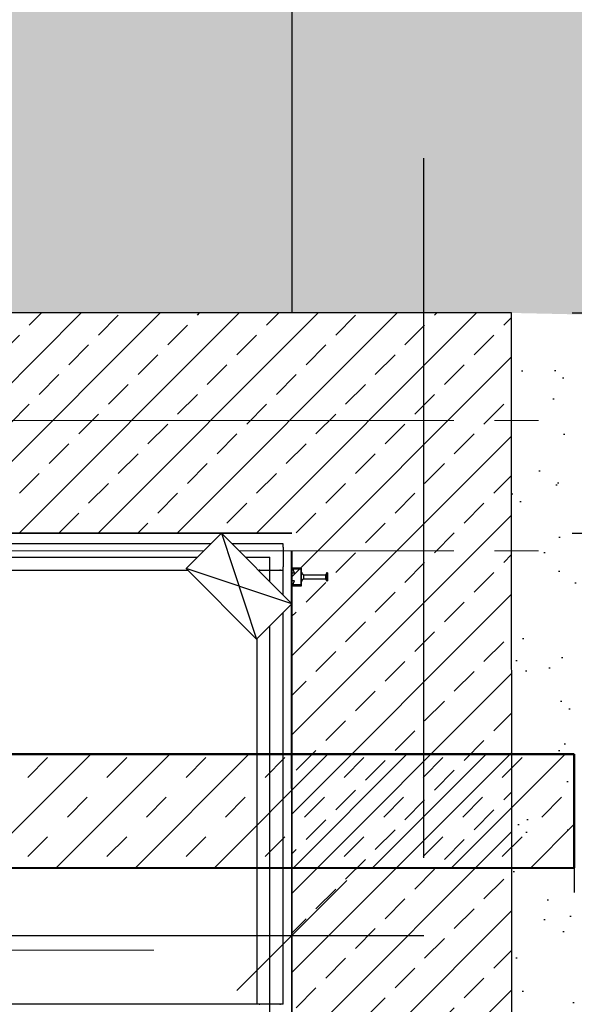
# Model space of a CAD drawing. Extents: x -805 to 3526, y -961 to 1039.
# Tile 205 of 256: x 985.38 to 986.64, y 34.21 to 36.44. Entities that reach past the tile are written whole.
import ezdxf

# ---------------------------------------------------------------- set-up
doc = ezdxf.new("R2010")
doc.units = 0
for name, pattern in [('_Ebene_', [4, 2, -1, 0, -1]), ('AUSGEZOGEN', [2, 1, 1]), ('P-HP-Dorsten 2022 - Schnitt - Schnitt 9 rechts der Rampe$0$_Ebene_', [4, 2, -1, 0, -1]), ('VERDECKT2', [4.762499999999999, 3.175, -1.5875])]:
    doc.linetypes.add(name, pattern=pattern)
doc.layers.get('0').update_dxf_attribs({"color": 251})
for name, color, linetype, lineweight in [('A-FLOR-LEVL', 51, 'Continuous', 5), ('EB-2236S-HINTERFUE-SRA', 7, 'Continuous', 25), ('P-HP-Dorsten 2022 - Schnitt - Schnitt 9 rechts der Rampe$0$A-FLOR-LEVL', 51, 'Continuous', 5), ('P-HP-Dorsten 2022 - Schnitt - Schnitt 9 rechts der Rampe$0$VE22-087 - Bf_Dorsten-Hervest ModellRevit2021_rvt-1-Schnitt 9$0$S-STRS', 31, 'Continuous', 9), ('TTK-B-Bestand', 252, 'Continuous', 35), ('TTK-P-Aufzug vorne', 251, 'Continuous', 25), ('TTK-P-Treppe oben', 12, 'Continuous', 25), ('TTK-P-Treppe unten', 12, 'Continuous', 25)]:
    doc.layers.add(name, color=color, linetype=linetype, lineweight=lineweight)
for name, color, linetype in [('TTK-P-Ablage', 162, 'Continuous'), ('TTK-P-Bahnsteig', 12, 'Continuous'), ('TTK-P-Bodenaustausch', 162, 'Continuous'), ('TTK-P-Planung', 12, 'Continuous'), ('TTK-P-Schraffur', 42, 'Continuous'), ('TTK-P-TEXT', 12, 'AUSGEZOGEN'), ('TTK-P-Verm', 251, 'Continuous'), ('TTK-QP-links', 250, 'Continuous'), ('TTK-QP-rechts', 251, 'Continuous'), ('XYYY_44500---_Beleuchtungsanlagen', 10, 'Continuous')]:
    doc.layers.add(name, color=color, linetype=linetype)
doc.styles.add('AKG DIN 6776', font='AKG_DIN67.TTF')
doc.dimstyles.new('TTK', dxfattribs={"dimtxt": 2.5, "dimasz": 2.5, "dimexe": 3.5, "dimexo": 0.1, "dimgap": 1, "dimtad": 1, "dimzin": 0, "dimtxsty": 'AKG DIN 6776', "dimblk": 'OBLIQUE', "dimcen": -0.09, "dimdle": 3, "dimclrd": 256, "dimclre": 256, "dimclrt": 256, "dimadec": 3, "dimazin": 0, "dimtfac": 1, "dimtofl": 0, "dimtmove": 0, "dimatfit": 3, "dimldrblk": 'OBLIQUE', "dimfxl": 7, "dimfxlon": 1, "dimtolj": 1, "dimtzin": 0, "dimlwd": -1, "dimlwe": -1, "dimarcsym": 0})
doc.dimstyles.new('TTK$6', dxfattribs={"dimtxt": 2.5, "dimasz": 2.5, "dimexe": 3.5, "dimexo": 0.1, "dimgap": 1, "dimtad": 1, "dimzin": 0, "dimtxsty": 'AKG DIN 6776', "dimblk": 'OBLIQUE', "dimcen": -0.09, "dimdle": 3, "dimse1": 1, "dimse2": 1, "dimclrd": 256, "dimclre": 256, "dimclrt": 256, "dimadec": 3, "dimazin": 0, "dimtfac": 1, "dimtofl": 0, "dimtmove": 0, "dimatfit": 3, "dimldrblk": 'OBLIQUE', "dimfxl": 7, "dimfxlon": 1, "dimtolj": 1, "dimtzin": 0, "dimlwd": -1, "dimlwe": -1, "dimarcsym": 0})

# ---------------------------------------------------------------- blocks, each defined once
blk = doc.blocks.new('_OBLIQUE')
at = {"color": 0, "linetype": 'ByBlock'}
blk.add_line((-0.5, -0.5), (0.5, 0.5), dxfattribs=at)
blk = doc.blocks.new('*D671')
at = {"layer": 'DEFPOINTS', "color": 0}
for p in [(985.9992001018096, 34.36216782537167), (983.7992001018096, 31.67486403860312), (985.9992001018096, 31.67486403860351)]:
    blk.add_point(p, dxfattribs=at)
at = {"layer": 'TTK-P-Verm'}
for p, q in [((983.7992001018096, 33.66216782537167), (983.7992001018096, 34.71216782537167)), ((985.9992001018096, 33.66216782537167), (985.9992001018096, 34.71216782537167)), ((983.4992001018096, 34.36216782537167), (986.2992001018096, 34.36216782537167))]:
    blk.add_line(p, q, dxfattribs=at)
at = {"layer": 'TTK-P-Verm', "xscale": 0.25, "yscale": 0.25, "zscale": 0.25, "rotation": 180}
blk.add_blockref('_OBLIQUE', (983.7992001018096, 34.36216782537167), dxfattribs=at)
at = {"layer": 'TTK-P-Verm', "xscale": 0.25, "yscale": 0.25, "zscale": 0.25}
blk.add_blockref('_OBLIQUE', (985.9992001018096, 34.36216782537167), dxfattribs=at)
at = {"layer": 'TTK-P-Verm', "insert": (984.8992001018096, 34.60604803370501), "char_height": 0.25, "attachment_point": 5, "style": 'AKG DIN 6776'}
blk.add_mtext('\\A1;2,20', dxfattribs=at)
blk = doc.blocks.new('Schnitt8')
at = {"layer": 'A-FLOR-LEVL', "linetype": '_Ebene_'}
blk.add_line((-5.154849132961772, 1.733744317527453), (27.91377299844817, 1.733744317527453), dxfattribs=at)
blk = doc.blocks.new('*D549')
at = {"layer": 'DEFPOINTS', "color": 0}
for p in [(1594.653013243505, 36.73972975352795), (1594.306234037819, 36.57523561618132), (8.223304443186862, 0)]:
    blk.add_point(p, dxfattribs=at)
at = {"layer": 'TTK-B-Bestand', "insert": (1594.109263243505, 36.98347975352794), "char_height": 0.25, "attachment_point": 5, "style": 'AKG DIN 6776'}
blk.add_mtext('\\A1;36,588', dxfattribs=at)
blk = doc.blocks.new('*D548')
at = {"layer": 'DEFPOINTS', "color": 0}
for p in [(1585.536597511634, 36.77061239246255), (1585.045876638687, 36.61399109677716), (-0.8681112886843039, 0.03088263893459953)]:
    blk.add_point(p, dxfattribs=at)
at = {"layer": 'TTK-B-Bestand', "insert": (1585.017847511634, 37.01436239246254), "char_height": 0.25, "attachment_point": 5, "style": 'AKG DIN 6776'}
blk.add_mtext('\\A1;36,621', dxfattribs=at)
blk = doc.blocks.new('*D547')
at = {"layer": 'DEFPOINTS', "color": 0}
for p in [(1244.59510933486, 35.67132167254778), (1244.1853248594, 35.53134954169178), (0, 0)]:
    blk.add_point(p, dxfattribs=at)
at = {"layer": 'TTK-P-Treppe unten', "insert": (1244.13885933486, 35.91520188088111), "char_height": 0.25, "attachment_point": 5, "style": 'AKG DIN 6776', "bg_fill": 3, "box_fill_scale": 1.1, "bg_fill_color": 256, "bg_fill_true_color": 13158600, "bg_fill_transparency": 0}
blk.add_mtext('\\A1;35,53', dxfattribs=at)
blk = doc.blocks.new('*D546')
at = {"layer": 'DEFPOINTS', "color": 0}
for p in [(1248.957053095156, 37.45194592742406), (1249.081554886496, 37.33354483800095), (0, 0)]:
    blk.add_point(p, dxfattribs=at)
at = {"layer": 'TTK-P-Treppe unten', "insert": (1249.413303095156, 37.6958261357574), "char_height": 0.25, "attachment_point": 5, "style": 'AKG DIN 6776'}
blk.add_mtext('\\A1;37,33', dxfattribs=at)
blk = doc.blocks.new('*D545')
at = {"layer": 'DEFPOINTS', "color": 0}
for p in [(1259.601777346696, 37.47647888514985), (1259.699122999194, 37.38740581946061), (0.1980381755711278, 0.03957641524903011)]:
    blk.add_point(p, dxfattribs=at)
at = {"layer": 'TTK-P-Treppe unten', "insert": (1259.145527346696, 37.72035909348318), "char_height": 0.25, "attachment_point": 5, "style": 'AKG DIN 6776'}
blk.add_mtext('\\A1;37,35', dxfattribs=at)
blk = doc.blocks.new('*D586')
at = {"layer": 'DEFPOINTS', "color": 0}
for p in [(985.5948125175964, 35.77482940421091), (985.5948125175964, 35.2748294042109), (987.3355355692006, 35.2748294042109)]:
    blk.add_point(p, dxfattribs=at)
at = {"layer": 'TTK-P-Verm'}
for p, q in [((987.3355355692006, 36.0748294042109), (987.3355355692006, 34.9748294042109)), ((986.6355355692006, 35.77482940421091), (987.6855355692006, 35.77482940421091)), ((986.6355355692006, 35.2748294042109), (987.6855355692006, 35.2748294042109))]:
    blk.add_line(p, q, dxfattribs=at)
at = {"layer": 'TTK-P-Verm', "xscale": 0.25, "yscale": 0.25, "zscale": 0.25}
for p, rotation in [((987.3355355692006, 35.77482940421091), 90), ((987.3355355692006, 35.2748294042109), 270)]:
    blk.add_blockref('_OBLIQUE', p, dxfattribs=dict(at, rotation=rotation))
at = {"layer": 'TTK-P-Verm', "insert": (987.1105355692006, 35.52482940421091), "char_height": 0.25, "attachment_point": 5, "rotation": 90, "style": 'AKG DIN 6776'}
blk.add_mtext('\\A1;50', dxfattribs=at)
blk = doc.blocks.new('*D570')
at = {"layer": 'DEFPOINTS', "color": 0}
for p in [(985.9992001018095, 35.2748294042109), (985.9992001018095, 31.67486403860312), (987.335535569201, 31.67486403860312)]:
    blk.add_point(p, dxfattribs=at)
at = {"layer": 'TTK-P-Verm'}
for p, q in [((987.335535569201, 35.5748294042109), (987.335535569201, 31.37486403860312)), ((986.635535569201, 35.2748294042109), (987.6855355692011, 35.2748294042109)), ((986.635535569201, 31.67486403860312), (987.6855355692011, 31.67486403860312))]:
    blk.add_line(p, q, dxfattribs=at)
at = {"layer": 'TTK-P-Verm', "xscale": 0.25, "yscale": 0.25, "zscale": 0.25}
for p, rotation in [((987.335535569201, 35.2748294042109), 90), ((987.335535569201, 31.67486403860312), 270)]:
    blk.add_blockref('_OBLIQUE', p, dxfattribs=dict(at, rotation=rotation))
at = {"layer": 'TTK-P-Verm', "insert": (987.0916553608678, 33.474846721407), "char_height": 0.25, "attachment_point": 5, "rotation": 90, "style": 'AKG DIN 6776', "bg_fill": 3, "box_fill_scale": 1.1, "bg_fill_color": 256, "bg_fill_true_color": 13158600, "bg_fill_transparency": 0}
blk.add_mtext('\\A1;3,60', dxfattribs=at)
blk = doc.blocks.new('Schnitt7links neben rampe')
at = {"layer": 'A-FLOR-LEVL', "linetype": '_Ebene_'}
for p, q in [((-17.01557708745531, -4.309343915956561), (20.19556212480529, -4.309343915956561)), ((-17.01557708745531, -4.605343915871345), (20.19556212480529, -4.605343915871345))]:
    blk.add_line(p, q, dxfattribs=at)
blk = doc.blocks.new('P-HP-Dorsten 2022 - Schnitt - Schnitt 9 rechts der Rampe')
at = {"layer": 'P-HP-Dorsten 2022 - Schnitt - Schnitt 9 rechts der Rampe$0$VE22-087 - Bf_Dorsten-Hervest ModellRevit2021_rvt-1-Schnitt 9$0$S-STRS'}
h = blk.add_hatch(dxfattribs=at)
h.set_pattern_fill('FP_2', color=251, scale=0.001, style=0, pattern_type=2)
h.set_pattern_definition([(45, (3162.842069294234, 35234.45093900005), (-0.08980256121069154, 0.08980256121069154), []), (45, (3162.931871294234, 35234.45093900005), (-0.08980256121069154, 0.08980256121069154), [0.06350000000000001, -0.06350000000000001])])
h.paths.add_polyline_path([(3160.069125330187, 35234.27989438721), (3162.417697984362, 35234.28017501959), (3162.417697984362, 35234.53857925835), (3160.069125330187, 35234.53857925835), (3160.069125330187, 35234.4509389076)])
at = {"layer": 'P-HP-Dorsten 2022 - Schnitt - Schnitt 9 rechts der Rampe$0$A-FLOR-LEVL', "linetype": 'P-HP-Dorsten 2022 - Schnitt - Schnitt 9 rechts der Rampe$0$_Ebene_'}
for p, q in [((3138.736098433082, 35235.29600000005), (3179.524057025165, 35235.29600000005)), ((3138.736098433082, 35235.00000000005), (3179.524057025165, 35235.00000000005))]:
    blk.add_line(p, q, dxfattribs=at)
at = {"layer": 'P-HP-Dorsten 2022 - Schnitt - Schnitt 9 rechts der Rampe$0$VE22-087 - Bf_Dorsten-Hervest ModellRevit2021_rvt-1-Schnitt 9$0$S-STRS', "color": 251, "lineweight": 50}
for p, q in [((3162.417697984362, 35234.53857925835), (3160.069125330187, 35234.53857925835)), ((3162.417697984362, 35234.28017501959), (3162.417697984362, 35234.53857925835)), ((3160.069125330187, 35234.27989438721), (3162.417697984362, 35234.28017501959))]:
    blk.add_line(p, q, dxfattribs=at)
at = {"layer": 'P-HP-Dorsten 2022 - Schnitt - Schnitt 9 rechts der Rampe$0$VE22-087 - Bf_Dorsten-Hervest ModellRevit2021_rvt-1-Schnitt 9$0$S-STRS', "color": 251, "lineweight": 25}
blk.add_line((3162.417697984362, 35234.28017501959), (3162.417676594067, 35234.22431294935), dxfattribs=at)
blk = doc.blocks.new('*D540')
at = {"layer": 'DEFPOINTS', "color": 0}
for p in [(1239.412383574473, 37.4655759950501), (1239.248146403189, 37.32560386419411), (-4.937178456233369, 1.794254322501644)]:
    blk.add_point(p, dxfattribs=at)
at = {"layer": 'TTK-P-Treppe unten', "insert": (1238.86811274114, 37.70945620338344), "char_height": 0.25, "attachment_point": 5, "style": 'AKG DIN 6776', "bg_fill": 3, "box_fill_scale": 1.1, "bg_fill_color": 256, "bg_fill_true_color": 13158600, "bg_fill_transparency": 0}
blk.add_mtext('\\A1;37,329', dxfattribs=at)
blk = doc.blocks.new('*D538')
at = {"layer": 'DEFPOINTS', "color": 0}
for p in [(1076.639526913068, 36.01101888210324), (1076.789539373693, 35.99701888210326), (0, 0)]:
    blk.add_point(p, dxfattribs=at)
at = {"layer": 'TTK-P-Treppe oben', "insert": (1076.183276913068, 36.25476888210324), "char_height": 0.25, "attachment_point": 5, "style": 'AKG DIN 6776'}
blk.add_mtext('\\A1;36,00', dxfattribs=at)
blk = doc.blocks.new('*D536')
at = {"layer": 'DEFPOINTS', "color": 0}
for p in [(1593.426386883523, 36.65223439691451), (1593.909511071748, 36.65223439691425), (733.0659244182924, 0.1071265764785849)]:
    blk.add_point(p, dxfattribs=at)
at = {"layer": 'TTK-P-TEXT', "insert": (1594.453781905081, 36.89598439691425), "char_height": 0.25, "attachment_point": 5, "style": 'AKG DIN 6776'}
blk.add_mtext('\\A1;36,589', dxfattribs=at)
blk = doc.blocks.new('Wandanbauleuchte seite')
at = {"color": 0}
blk.add_wipeout([(0, -0.1133041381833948), (0.1133041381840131, -0.1133041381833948), (0.1133041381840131, 0.1133041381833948), (0, 0.1133041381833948)], dxfattribs=at)
blk.add_lwpolyline([(0, -0.1133041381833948), (0.1133041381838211, -0.1133041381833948), (0.1133041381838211, 0.1133041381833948), (0, 0.1133041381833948)], close=True, dxfattribs=at)
for points in [[(0, 0.1133041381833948), (0.1133041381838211, -0.1133041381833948)], [(0, -0.1133041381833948), (0.1133041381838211, 0.1133041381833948)]]:
    blk.add_lwpolyline(points, dxfattribs=at)

msp = doc.modelspace()

# ---------------------------------------------------------------- hatches: boundary and pattern name
at = {"layer": 'EB-2236S-HINTERFUE-SRA'}
h = msp.add_hatch(dxfattribs=at)
h.set_pattern_fill('AR-SAND', color=251, scale=0.002, style=0)
h.set_pattern_definition([(37.50000000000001, (760.5198770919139, -18.0281074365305), (-0.003200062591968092, 0.0978826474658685), [0, -0.07721600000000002, 0, -0.08636000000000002, 0, -0.08255000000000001]), (7.499999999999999, (760.5198770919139, -18.0281074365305), (0.08990465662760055, 0.1433650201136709), [0, -0.04165600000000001, 0, -0.06959600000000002, 0, -0.02667000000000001]), (327.5, (760.457393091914, -18.0281074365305), (0.1581984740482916, 0.0002874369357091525), [0, -0.02540000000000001, 0, -0.09144000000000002, 0, -0.11938]), (317.5, (760.457393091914, -18.0281074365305), (0.1527112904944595, 0.04458586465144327), [0, -0.0127, 0, -0.05994400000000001, 0, -0.06858000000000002])])
h.paths.add_polyline_path([(983.7492001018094, 36.9331058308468), (983.7492001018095, 36.10253298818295), (984.4492001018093, 36.10253298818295), (984.4492001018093, 35.85253298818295), (984.5268694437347, 35.77485190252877), (986.4980424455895, 35.77482940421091), (987.5216783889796, 35.75243075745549), (987.6216783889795, 35.85243075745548), (987.6716783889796, 35.85243075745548), (987.6716783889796, 36.40243075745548), (987.8466783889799, 36.40243075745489), (987.8466783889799, 36.48243075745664), (988.0480905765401, 36.98969108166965), (984.9838753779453, 36.91308570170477)])
at = {"layer": 'TTK-P-Bodenaustausch'}
h = msp.add_hatch(dxfattribs=at)
h.set_pattern_fill('AR-SAND', color=251, scale=0.004)
h.set_pattern_definition([(37.50000000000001, (994.5376599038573, 33.64866433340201), (-0.006400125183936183, 0.1957652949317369), [0, -0.154432, 0, -0.17272, 0, -0.1651]), (7.499999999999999, (994.5376599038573, 33.64866433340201), (0.1798093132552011, 0.2867300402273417), [0, -0.08331200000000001, 0, -0.139192, 0, -0.05334000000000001]), (327.5, (994.4126919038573, 33.64866433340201), (0.3163969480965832, 0.0005748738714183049), [0, -0.0508, 0, -0.18288, 0, -0.23876]), (317.5, (994.4126919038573, 33.64866433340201), (0.3054225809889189, 0.08917172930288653), [0, -0.0254, 0, -0.119888, 0, -0.13716])])
h.paths.add_polyline_path([(992.7553363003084, 35.19569833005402), (988.5216783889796, 35.40738122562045), (988.5216783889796, 35.85243075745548), (988.5716783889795, 35.85243075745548), (988.6716783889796, 35.75243075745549), (987.5216783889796, 35.75243075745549), (986.4984531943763, 35.73448888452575), (986.4990827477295, 33.63216690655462), (987.6063320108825, 33.63357811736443), (987.6063320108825, 34.07509653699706), (988.0063320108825, 34.07509653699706), (988.0063320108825, 33.63439903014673), (992.7481306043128, 33.64499171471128)])
at = {"layer": 'TTK-P-Schraffur'}
h = msp.add_hatch(dxfattribs=at)
h.set_pattern_fill('ANSI33', color=251, scale=0.02)
h.set_pattern_definition([(45, (977.3428537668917, 30.65074703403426), (-0.08980256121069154, 0.08980256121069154), []), (45, (977.4326563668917, 30.65074703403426), (-0.08980256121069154, 0.08980256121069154), [0.0635, -0.03175])])
h.paths.add_polyline_path([(978.8119663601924, 31.25541420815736), (977.8016150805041, 31.19488834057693), (977.2742001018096, 31.18434004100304), (977.2742001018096, 30.68424005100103), (977.8115976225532, 30.69498800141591), (977.823975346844, 30.69523555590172), (978.910686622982, 30.76043823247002), (983.817783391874, 31.05486403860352), (986.5003529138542, 31.05486403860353), (986.4980424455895, 35.77482940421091), (978.4999997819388, 35.77481341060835), (977.2742001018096, 35.87482940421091), (977.2742001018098, 35.57482940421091), (978.4992001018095, 35.27482940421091), (985.9983095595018, 35.27582940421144), (986.0000906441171, 31.55486403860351), (983.7992001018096, 31.55486403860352)])

# ---------------------------------------------------------------- linework, layer by layer
at = {"layer": 'TTK-P-Planung', "color": 251}
for p, q in [((986.4980424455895, 35.77482940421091), (978.4992001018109, 35.77482940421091)), ((986.5003578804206, 31.05486403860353), (986.4980424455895, 35.77482940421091)), ((978.4992001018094, 35.27482940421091), (985.9992001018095, 35.2748294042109)), ((986.0001104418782, 31.55486403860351), (985.9982897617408, 35.23482940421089))]:
    msp.add_line(p, q, dxfattribs=at)

# ---------------------------------------------------------------- block references
at = {"layer": 'TTK-P-Ablage', "color": 251}
msp.add_blockref('Schnitt8', (972.4407300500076, 32.59531971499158), dxfattribs=at)

# ---------------------------------------------------------------- dimensions: what is measured, and where the dimension line sits
at = {"layer": 'TTK-B-Bestand', "color": 251}
for feature_location, offset, origin, text, picture, middle in [((1585.045876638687, 36.61399109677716), (0.4460801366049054, 0.15755656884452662), (-0.8681112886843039, 0.03088263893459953), '36,621', '*D548', (1585.017847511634, 37.01436239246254)), ((1594.306234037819, 36.57523561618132), (0.2946562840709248, 0.16557786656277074), (8.223304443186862, 0), '36,588', '*D549', (1594.109263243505, 36.98347975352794))]:
    dim = msp.add_ordinate_dim(feature_location=feature_location, offset=offset, dtype=0, origin=origin, text=text, dimstyle='TTK$6', override={"dimscale": 0, "dimdec": 3, "dimtmove": 1, "dimfxlon": 0}, dxfattribs=at)
    dim.commit()
    dim.dimension.update_dxf_attribs({"geometry": picture, "text_midpoint": middle})
at = {"layer": 'TTK-P-Verm', "color": 251}
dim = msp.add_linear_dim(base=(985.9992001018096, 34.36216782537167), p1=(983.7992001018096, 31.67486403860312), p2=(985.9992001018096, 31.67486403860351), dimstyle='TTK', override={"dimscale": 0}, dxfattribs=at)
dim.commit()
dim.dimension.update_dxf_attribs({"geometry": '*D671', "text_midpoint": (984.8992001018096, 34.60604803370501)})

# ---------------------------------------------------------------- next in the draw order: dimensions: what is measured, and where the dimension line sits
at = {"layer": 'TTK-P-Treppe unten', "color": 251}
dim = msp.add_ordinate_dim(feature_location=(1244.1853248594, 35.53134954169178), offset=(0.40978447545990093, 0.1399721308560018), dtype=0, origin=(0, 0), dimstyle='TTK$6', override={"dimscale": 0, "dimtfill": 1}, dxfattribs=at)
dim.commit()
dim.dimension.update_dxf_attribs({"geometry": '*D547', "text_midpoint": (1244.13885933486, 35.91520188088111)})

# ---------------------------------------------------------------- next in the draw order: block references
at = {"layer": 'TTK-QP-links', "color": 251}
msp.add_blockref('Schnitt7links neben rampe', (984.9824264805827, 39.84033878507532), dxfattribs=at)
at = {"layer": 'TTK-QP-rechts', "color": 251}
msp.add_blockref('P-HP-Dorsten 2022 - Schnitt - Schnitt 9 rechts der Rampe', (-2175.777058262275, -35199.76500513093), dxfattribs=at)

# ---------------------------------------------------------------- next in the draw order: dimensions: what is measured, and where the dimension line sits
at = {"layer": 'TTK-P-Treppe unten', "color": 251}
for feature_location, offset, origin, picture, middle in [((1259.699122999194, 37.38740581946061), (-0.09734565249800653, 0.08907306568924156), (0.1980381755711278, 0.03957641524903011), '*D545', (1259.145527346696, 37.72035909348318)), ((1249.081554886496, 37.33354483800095), (-0.12450179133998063, 0.11840108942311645), (0, 0), '*D546', (1249.413303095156, 37.6958261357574))]:
    dim = msp.add_ordinate_dim(feature_location=feature_location, offset=offset, dtype=0, origin=origin, dimstyle='TTK$6', override={"dimscale": 0}, dxfattribs=at)
    dim.commit()
    dim.dimension.update_dxf_attribs({"geometry": picture, "text_midpoint": middle})
at = {"layer": 'TTK-P-Verm', "color": 251}
dim = msp.add_linear_dim(base=(987.3355355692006, 35.2748294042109), p1=(985.5948125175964, 35.77482940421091), p2=(985.5948125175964, 35.2748294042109), angle=90, dimstyle='TTK', override={"dimscale": 0, "dimdec": 0, "dimlfac": 100}, dxfattribs=at)
dim.commit()
dim.dimension.update_dxf_attribs({"geometry": '*D586', "text_midpoint": (987.1105355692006, 35.52482940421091)})

# ---------------------------------------------------------------- next in the draw order: dimensions: what is measured, and where the dimension line sits
dim = msp.add_linear_dim(base=(987.335535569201, 31.67486403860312), p1=(985.9992001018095, 35.2748294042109), p2=(985.9992001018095, 31.67486403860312), angle=90, dimstyle='TTK', override={"dimscale": 0, "dimtfill": 1}, dxfattribs=at)
dim.commit()
dim.dimension.update_dxf_attribs({"geometry": '*D570', "text_midpoint": (987.0916553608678, 33.474846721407)})

# ---------------------------------------------------------------- next in the draw order: dimensions: what is measured, and where the dimension line sits
at = {"layer": 'TTK-P-Treppe unten', "color": 251}
dim = msp.add_ordinate_dim(feature_location=(1239.248146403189, 37.32560386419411), offset=(0.11189032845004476, 0.14118606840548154), dtype=0, origin=(-4.937178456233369, 1.794254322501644), text='37,329', dimstyle='TTK$6', override={"dimscale": 0, "dimtfill": 1}, dxfattribs=at)
dim.commit()
dim.dimension.update_dxf_attribs({"geometry": '*D540', "text_midpoint": (1238.86811274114, 37.70945620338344)})

# ---------------------------------------------------------------- next in the draw order: linework, layer by layer
at = {"layer": 'TTK-P-Aufzug vorne', "color": 251, "linetype": 'VERDECKT2', "ltscale": 0.5}
for p, q in [((986.2992001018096, 29.77582940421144), (986.2992001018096, 37.44982940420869)), ((985.9992001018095, 37.36197397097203), (985.9992001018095, 35.23482940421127))]:
    msp.add_line(p, q, dxfattribs=at)
at = {"layer": 'TTK-P-Aufzug vorne', "color": 251}
for p, q in [((983.7992001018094, 35.27582940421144), (985.9992001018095, 35.27582940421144)), ((985.9792001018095, 35.25082940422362), (983.8192001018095, 35.25082940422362)), ((985.9792001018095, 35.24332940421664), (985.9792001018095, 35.25082940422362)), ((985.9792001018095, 35.24332940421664), (985.9792001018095, 35.19832940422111)), ((985.9792001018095, 35.19082940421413), (985.9792001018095, 35.19832940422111)), ((986.0212001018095, 35.19582940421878), (985.9992001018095, 35.19582940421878)), ((985.9992001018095, 35.19582940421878), (985.9992001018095, 35.18482940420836)), ((986.0212001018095, 35.15582940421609), (986.0212001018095, 35.19582940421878)), ((983.8192001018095, 35.19082940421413), (985.9792001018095, 35.19082940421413)), ((985.9192001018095, 35.19082940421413), (985.9192001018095, 34.20582940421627)), ((985.9267001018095, 35.19082940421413), (985.9247589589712, 35.19082940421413)), ((985.9267001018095, 35.19082940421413), (985.9717001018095, 35.19082940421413)), ((985.9736412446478, 35.19082940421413), (985.9717001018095, 35.19082940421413)), ((985.9792001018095, 34.20582940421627), (985.9792001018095, 35.19082940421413)), ((985.9992001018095, 35.18482940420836), (986.005396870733, 35.18482940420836)), ((986.005396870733, 35.18482940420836), (986.0012001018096, 35.19382940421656)), ((986.0012001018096, 35.19382940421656), (986.0192001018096, 35.19382940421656)), ((986.0192001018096, 35.19382940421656), (986.0192001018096, 35.15782940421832)), ((986.0212518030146, 35.18646875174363), (986.0212919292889, 35.18618401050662)), ((986.0212919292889, 35.18618401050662), (986.0213434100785, 35.1859011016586)), ((986.0213434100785, 35.1859011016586), (986.0214061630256, 35.18562047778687)), ((986.0214061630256, 35.18562047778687), (986.0214800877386, 35.1853425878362)), ((986.0214800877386, 35.1853425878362), (986.021565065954, 35.18506787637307)), ((986.021565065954, 35.18506787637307), (986.0216609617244, 35.18479678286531)), ((986.0216609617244, 35.18479678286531), (986.0217676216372, 35.1845297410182)), ((986.0217676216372, 35.1845297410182), (986.0218848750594, 35.18426717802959)), ((986.0218848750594, 35.18426717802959), (986.0220125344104, 35.18400951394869)), ((986.0220125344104, 35.18400951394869), (986.0221503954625, 35.18375716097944)), ((986.0221503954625, 35.18375716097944), (986.0222982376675, 35.18351052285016)), ((986.0222982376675, 35.18351052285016), (986.0224558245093, 35.18326999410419)), ((986.0224558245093, 35.18326999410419), (986.0226229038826, 35.18303595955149)), ((986.0226229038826, 35.18303595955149), (986.0227992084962, 35.18280879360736)), ((986.0227992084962, 35.18280879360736), (986.0229844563, 35.18258885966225)), ((986.0229844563, 35.18258885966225), (986.0231783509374, 35.18237650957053)), ((986.0231783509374, 35.18237650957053), (986.0233805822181, 35.18217208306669)), ((986.0233805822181, 35.18217208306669), (986.0235908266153, 35.1819759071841)), ((986.0235908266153, 35.1819759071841), (986.0238087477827, 35.1817882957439)), ((986.0238087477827, 35.1817882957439), (986.024033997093, 35.18160954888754)), ((986.024033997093, 35.18160954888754), (986.0242662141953, 35.18143995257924)), ((986.0242662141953, 35.18143995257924), (986.024505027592, 35.18127977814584)), ((986.024505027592, 35.18127977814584), (986.0247500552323, 35.18112928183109)), ((986.0247500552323, 35.18112928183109), (986.0250009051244, 35.18098870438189)), ((986.0250009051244, 35.18098870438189), (986.0252001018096, 35.18088620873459)), ((986.0252001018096, 35.18088620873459), (986.0252001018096, 35.18023372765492)), ((986.0252001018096, 35.1800969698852), (986.0252001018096, 35.17156183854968)), ((986.0752001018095, 35.1798680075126), (986.0252001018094, 35.1798680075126)), ((986.0252001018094, 35.17179080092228), (986.0752001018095, 35.17179080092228)), ((986.077722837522, 35.18382940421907), (986.0752001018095, 35.1798680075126)), ((986.0752001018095, 35.17986581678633), (986.0752001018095, 35.17179299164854)), ((986.0752001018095, 35.17179080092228), (986.077722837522, 35.16782940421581)), ((986.0797001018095, 35.18481892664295), (986.077722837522, 35.18481892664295)), ((986.077722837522, 35.18481892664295), (986.077722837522, 35.18407733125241)), ((986.077722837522, 35.18384276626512), (986.077722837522, 35.16781604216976)), ((986.0797001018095, 35.18481892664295), (986.0797001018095, 35.16683988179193)), ((986.005396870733, 35.1668294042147), (985.9992001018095, 35.1668294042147)), ((985.9992001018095, 35.1668294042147), (985.9992001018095, 35.15582940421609)), ((985.9992001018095, 35.15582940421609), (986.0212001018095, 35.15582940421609)), ((986.0012001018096, 35.15782940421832), (986.005396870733, 35.1668294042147)), ((986.0192001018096, 35.15782940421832), (986.0012001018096, 35.15782940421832)), ((986.0212820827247, 35.16541202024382), (986.0212444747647, 35.16512693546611)), ((986.0213310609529, 35.16569537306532), (986.0212820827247, 35.16541202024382)), ((986.0213913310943, 35.16597654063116), (986.0213310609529, 35.16569537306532)), ((986.0214627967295, 35.16625507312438), (986.0213913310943, 35.16597654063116)), ((986.0215453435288, 35.1665305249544), (986.0214627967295, 35.16625507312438)), ((986.0216388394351, 35.16680245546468), (986.0215453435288, 35.1665305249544)), ((986.0217431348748, 35.16707042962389), (986.0216388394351, 35.16680245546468)), ((986.0218580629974, 35.16733401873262), (986.0217431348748, 35.16707042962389)), ((986.0219834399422, 35.16759280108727), (986.0218580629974, 35.16733401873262)), ((986.0221190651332, 35.16784636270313), (986.0219834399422, 35.16759280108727)), ((986.022264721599, 35.16809429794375), (986.0221190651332, 35.16784636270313)), ((986.0224201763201, 35.16833621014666), (986.022264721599, 35.16809429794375)), ((986.0225851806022, 35.16857171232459), (986.0224201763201, 35.16833621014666)), ((986.0227594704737, 35.16880042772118), (986.0225851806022, 35.16857171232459)), ((986.0229427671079, 35.16902199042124), (986.0227594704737, 35.16880042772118)), ((986.0231347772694, 35.1692360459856), (986.0229427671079, 35.16902199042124)), ((986.0233351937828, 35.16944225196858), (986.0231347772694, 35.1692360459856)), ((986.0235436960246, 35.16964027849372), (986.0233351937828, 35.16944225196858)), ((986.0237599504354, 35.16982980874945), (986.0235436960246, 35.16964027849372)), ((986.0239836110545, 35.17001053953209), (986.0237599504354, 35.16982980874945)), ((986.0242143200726, 35.17018218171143), (986.0239836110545, 35.17001053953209)), ((986.0244517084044, 35.17034446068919), (986.0242143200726, 35.17018218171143)), ((986.0246953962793, 35.1704971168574), (986.0244517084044, 35.17034446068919)), ((986.0249449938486, 35.17063990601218), (986.0246953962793, 35.1704971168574)), ((986.0252001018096, 35.17077259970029), (986.0249449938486, 35.17063990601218)), ((986.0252001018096, 35.17142508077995), (986.0252001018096, 35.17077259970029)), ((986.077722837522, 35.16758147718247), (986.077722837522, 35.16683988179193)), ((986.077722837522, 35.16683988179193), (986.0797001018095, 35.16683988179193)), ((985.9792001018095, 34.20582940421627), (983.8192001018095, 34.20582940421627)), ((985.9247589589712, 34.20582940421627), (985.9267001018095, 34.20582940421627)), ((985.9717001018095, 34.20582940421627), (985.9267001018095, 34.20582940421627)), ((985.9717001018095, 34.20582940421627), (985.9736412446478, 34.20582940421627))]:
    msp.add_line(p, q, dxfattribs=at)
at = {"layer": 'TTK-P-Aufzug vorne', "color": 251, "ltscale": 20}
for p in [(983.8492001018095, 35.22082940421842), (985.9492001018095, 31.93582940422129)]:
    msp.add_line(p, (985.9492001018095, 35.22082940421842), dxfattribs=at)
at = {"layer": 'TTK-P-Aufzug vorne', "color": 251, "linetype": 'Continuous', "ltscale": 0.5}
msp.add_line((985.9992001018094, 35.23482940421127), (985.9992001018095, 31.67486403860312), dxfattribs=at)
at = {"layer": 'TTK-P-Bahnsteig', "color": 251}
msp.add_circle((473.785114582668, 39.13224644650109), 1000, dxfattribs=at)

# ---------------------------------------------------------------- next in the draw order: dimensions: what is measured, and where the dimension line sits
at = {"layer": 'TTK-P-TEXT', "color": 251}
dim = msp.add_ordinate_dim(feature_location=(1593.426386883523, 36.65223439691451), offset=(0.4831241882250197, -2.5579538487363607e-13), dtype=0, origin=(733.0659244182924, 0.1071265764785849), text='36,589', dimstyle='TTK$6', override={"dimscale": 0, "dimfxlon": 0}, dxfattribs=at)
dim.commit()
dim.dimension.update_dxf_attribs({"geometry": '*D536', "text_midpoint": (1594.453781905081, 36.89598439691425)})
at = {"layer": 'TTK-P-Treppe oben', "color": 251}
dim = msp.add_ordinate_dim(feature_location=(1076.789539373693, 35.99701888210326), offset=(-0.15001246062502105, 0.013999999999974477), dtype=0, origin=(0, 0), dimstyle='TTK$6', override={"dimscale": 0}, dxfattribs=at)
dim.commit()
dim.dimension.update_dxf_attribs({"geometry": '*D538', "text_midpoint": (1076.183276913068, 36.25476888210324)})

# ---------------------------------------------------------------- next in the draw order: block references
at = {"layer": 'XYYY_44500---_Beleuchtungsanlagen', "rotation": 224.9999999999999}
msp.add_blockref('Wandanbauleuchte seite', (985.9191087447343, 35.19471250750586), dxfattribs=at)

doc.saveas('drawing.dxf')
